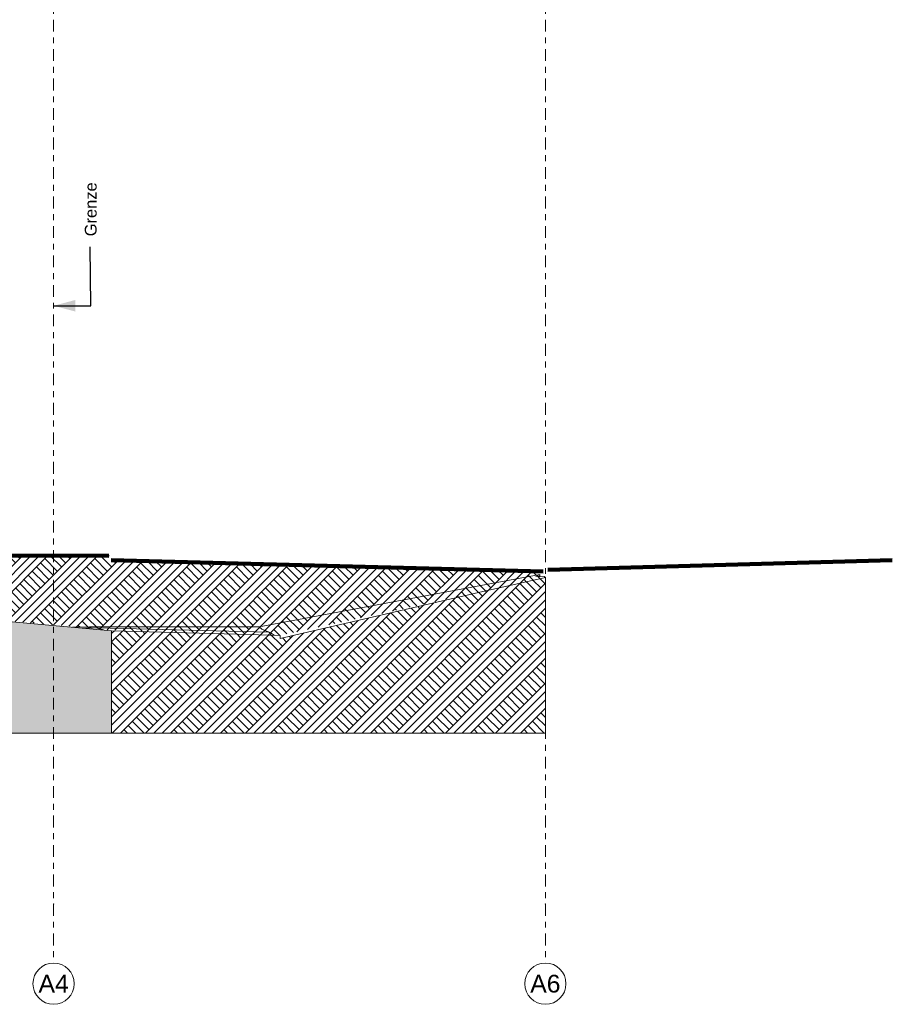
# Model space of a CAD drawing. Header units: metres. Extents: x -69 to 133, y -8 to 26.
# Tile 62 of 108: x -19 to -4, y -8 to 9. Entities that reach past the tile are written whole.
import ezdxf
from ezdxf.enums import TextEntityAlignment as Align

# ---------------------------------------------------------------- set-up
doc = ezdxf.new("R2010")
doc.units = ezdxf.units.M
doc.header["$MEASUREMENT"] = 0
doc.linetypes.add('Raster', pattern=[0.4, 0.2, -0.1, 0, -0.1])
for name, color, linetype in [('60 Gelände 2D Übersicht', 7, 'Continuous'), ('60 Gelände Hänle', 7, 'Continuous'), ('60 Grenzen', 7, 'Continuous'), ('90 Allgemein Beschriftung', 7, 'Continuous')]:
    doc.layers.add(name, color=color, linetype=linetype)
doc.styles.add('ERSTELLTER_STIL_1', font='arial.ttf')
doc.styles.add('ERSTELLTER_STIL_3', font='ARIALUNI.ttf')
doc.dimstyles.new('ERSTELLTER_STIL__3', dxfattribs={"dimtxt": 0.18, "dimasz": 0.3648, "dimexe": 0.18, "dimexo": 0.0625, "dimgap": 0, "dimtad": 0, "dimtih": 1, "dimtoh": 1, "dimdec": 4, "dimzin": 0, "dimdsep": 46, "dimcen": 0.09, "dimadec": 0, "dimazin": 0, "dimtfac": 1, "dimtdec": 4, "dimtmove": 0, "dimatfit": 3, "dimldrblk": 'ARROWHEAD_5', "dimfxl": 1, "dimtolj": 1, "dimtzin": 0, "dimarcsym": 0})
pattern_1 = [(45, (-33357.27905, 0), (-0.2121320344, 0.2121320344), []), (45, (-33357.34976, 0.0707), (-0.424264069, 0.424264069), []), (45, (-33357.4205, 0.1414), (-0.424264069, 0.424264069), []), (135, (-33357.49118, 0.21213), (0.07071067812, 0.07071067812), [0.3, -0.3])]

# ---------------------------------------------------------------- blocks, each defined once
blk = doc.blocks.new('Standard-Rastermarker[2]_2', base_point=(-18.6, 25))
at = {"layer": '60 Grenzen', "color": 7, "linetype": 'Raster', "lineweight": 13}
for p, q in [((-18.6, 24), (-18.6, -6)), ((-18.6, -6), (-18.6, -7))]:
    blk.add_line(p, q, dxfattribs=at)
at = {"layer": '60 Grenzen', "color": 7, "linetype": 'Continuous', "lineweight": 13, "flags": 128}
blk.add_lwpolyline([(-18.6, -7.7, 1), (-18.6, -7, 1)], format="xyb", close=True, dxfattribs=at)
at = {"layer": '60 Grenzen', "color": 7, "linetype": 'Raster', "lineweight": 13}
blk.add_point((-18.6, -6), dxfattribs=at)
blk.add_point((-18.6, -6), dxfattribs=at)
at = {"layer": '60 Grenzen', "color": 7, "lineweight": 13, "style": 'ERSTELLTER_STIL_1'}
for tag, p in [('AC_MarkerText_1_0', (-18.6, 25.5)), ('AC_MarkerText_1_1', (-18.6, -7.2))]:
    blk.add_attdef(tag, text='', height=0.3, rotation=360, dxfattribs=at).set_placement(p, align=Align.TOP_CENTER)
blk = doc.blocks.new('Standard-Rastermarker[3]_2', base_point=(-10.256, 25))
at = {"layer": '60 Grenzen', "color": 7, "linetype": 'Raster', "lineweight": 13}
for p, q in [((-10.256, 24), (-10.256, -6)), ((-10.256, -6), (-10.256, -7))]:
    blk.add_line(p, q, dxfattribs=at)
at = {"layer": '60 Grenzen', "color": 7, "linetype": 'Continuous', "lineweight": 13, "flags": 128}
blk.add_lwpolyline([(-10.256, -7.7, 1), (-10.256, -7, 1)], format="xyb", close=True, dxfattribs=at)
at = {"layer": '60 Grenzen', "color": 7, "linetype": 'Raster', "lineweight": 13}
blk.add_point((-10.256, -6), dxfattribs=at)
blk.add_point((-10.256, -6), dxfattribs=at)
at = {"layer": '60 Grenzen', "color": 7, "lineweight": 13, "style": 'ERSTELLTER_STIL_1'}
for tag, p in [('AC_MarkerText_1_0', (-10.256, 25.5)), ('AC_MarkerText_1_1', (-10.256, -7.2))]:
    blk.add_attdef(tag, text='', height=0.3, rotation=360, dxfattribs=at).set_placement(p, align=Align.TOP_CENTER)
blk = doc.blocks.new('ARROWHEAD_5')
at = {"linetype": 'Continuous', "lineweight": 0}
blk.add_hatch(color=0, dxfattribs=at).paths.add_polyline_path([(-1, 0.2679), (0, 0), (-1, -0.2679)])
at = {"color": 0, "linetype": 'Continuous', "lineweight": 0}
blk.add_line((0, 0), (-1, 0), dxfattribs=at)

msp = doc.modelspace()

# ---------------------------------------------------------------- hatches: boundary and pattern name
at = {"layer": '60 Gelände 2D Übersicht', "linetype": 'Continuous', "lineweight": 18, "true_color": 0xffa8a8}
h = msp.add_hatch(dxfattribs=at)
h.set_pattern_fill('Boden__gewachsen_0002', color=21, style=0, pattern_type=2)
h.set_pattern_definition(pattern_1)
h.paths.add_polyline_path([(-28.172, -0.05), (-17.662, -0.095), (-17.621, -0.168), (-10.339, -0.36), (-10.249, -0.469), (-14.758, -1.442), (-17.607, -1.354), (-26.681, -0.544), (-28.09, -0.498), (-28.09, -0.4), (-28.209, -0.386)])
at = {"layer": '60 Gelände Hänle', "linetype": 'Continuous', "lineweight": 18, "true_color": 0x9f9f9f}
h = msp.add_hatch(dxfattribs=at)
h.set_pattern_fill('Boden__gewachsen_0002', color=253, style=0, pattern_type=2)
h.set_pattern_definition(pattern_1)
h.paths.add_polyline_path([(-50.635, -1.708), (-50.635, -3.1), (-17.618, -3.1), (-17.618, -1.364), (-26.681, -0.544), (-28.59, -0.482), (-28.59, -0.491), (-34.6, -0.491), (-34.6, -0.4), (-35, -0.4), (-35, -0.491), (-35.98, -0.491), (-49.556, -1.879)])
h = msp.add_hatch(dxfattribs=at)
h.set_pattern_fill('Boden__gewachsen_0002', color=253, style=0, pattern_type=2)
h.set_pattern_definition(pattern_1)
h.paths.add_polyline_path([(-14.758, -3.1), (-10.256, -3.1), (-10.256, -0.463), (-11.393, -0.718), (-14.758, -1.495)])
h = msp.add_hatch(dxfattribs=at)
h.set_pattern_fill('Boden__gewachsen_0002', color=253, style=0, pattern_type=2)
h.set_pattern_definition(pattern_1)
h.paths.add_polyline_path([(-17.616, -3.1), (-14.758, -3.1), (-14.758, -1.442), (-15.493, -1.423), (-17.616, -1.364)])

# ---------------------------------------------------------------- linework, layer by layer
at = {"layer": '60 Gelände 2D Übersicht', "color": 7, "linetype": 'Continuous', "lineweight": 100}
for p, q in [((-28.172, -0.05), (-17.662, -0.095)), ((-10.212, -0.333), (-4.369, -0.166)), ((-17.621, -0.168), (-10.292, -0.362))]:
    msp.add_line(p, q, dxfattribs=at)
at = {"layer": '60 Gelände Hänle', "color": 8, "linetype": 'Continuous', "lineweight": 18}
for p, q in [((-10.348, -0.41), (-15.11, -1.3)), ((-10.418, -0.442), (-10.348, -0.41)), ((-10.356, -0.436), (-10.418, -0.442)), ((-10.371, -0.451), (-10.356, -0.436)), ((-10.277, -0.444), (-10.371, -0.451)), ((-10.348, -0.41), (-10.348, -0.449)), ((-10.256, -0.463), (-10.277, -0.444)), ((-17.994, -1.3), (-18.277, -1.304)), ((-17.865, -1.317), (-18.115, -1.319)), ((-17.986, -1.318), (-17.994, -1.3)), ((-17.994, -1.3), (-17.95, -1.318)), ((-15.11, -1.3), (-17.994, -1.3)), ((-17.865, -1.317), (-17.756, -1.351)), ((-14.956, -1.386), (-17.865, -1.317)), ((-15.067, -1.34), (-15.11, -1.3)), ((-17.756, -1.351), (-17.754, -1.351)), ((-17.618, -1.365), (-17.616, -1.364)), ((-14.956, -1.386), (-15.067, -1.34)), ((-15.067, -1.34), (-14.956, -1.384)), ((-14.956, -1.384), (-14.908, -1.406)), ((-14.908, -1.409), (-14.956, -1.386)), ((-14.908, -1.406), (-14.857, -1.439)), ((-14.859, -1.439), (-14.908, -1.409)), ((-17.618, -3.1), (-17.616, -3.1))]:
    msp.add_line(p, q, dxfattribs=at)
at = {"layer": '60 Gelände Hänle', "color": 7, "linetype": 'Continuous', "lineweight": 18}
for p, q in [((-10.256, -0.463), (-10.256, -3.1)), ((-17.618, -1.364), (-17.618, -3.1)), ((-17.616, -1.364), (-17.616, -3.1)), ((-14.758, -1.442), (-14.758, -1.495)), ((-17.618, -3.1), (-50.635, -3.1)), ((-14.758, -3.1), (-17.616, -3.1)), ((-10.256, -3.1), (-14.758, -3.1))]:
    msp.add_line(p, q, dxfattribs=at)
at = {"layer": '60 Gelände Hänle', "color": 7, "linetype": 'Continuous', "lineweight": 18, "flags": 128}
for points in [[(-50.635, -1.708), (-49.556, -1.879), (-34.129, -0.302), (-26.681, -0.544), (-17.618, -1.364)], [(-10.256, -0.463), (-11.393, -0.718), (-14.758, -1.495)], [(-17.616, -1.364), (-15.493, -1.423), (-14.758, -1.442)]]:
    msp.add_lwpolyline(points, dxfattribs=at)

# ---------------------------------------------------------------- block references
at = {"layer": '60 Grenzen', "color": 7, "linetype": 'Continuous', "lineweight": 18}
ref = msp.add_blockref('Standard-Rastermarker[2]_2', (-18.6, 25), dxfattribs=at)
ref.add_attrib('AC_MarkerText_1_1', 'A4', dxfattribs={"color": 7, "lineweight": 13, "height": 0.3, "rotation": 360, "style": 'ERSTELLTER_STIL_1'}).set_placement((-18.6, -7.2), align=Align.TOP_CENTER)
ref = msp.add_blockref('Standard-Rastermarker[3]_2', (-10.256, 25), dxfattribs=at)
ref.add_attrib('AC_MarkerText_1_1', 'A6', dxfattribs={"color": 7, "lineweight": 13, "height": 0.3, "rotation": 360, "style": 'ERSTELLTER_STIL_1'}).set_placement((-10.256, -7.2), align=Align.TOP_CENTER)

# ---------------------------------------------------------------- texts
at = {"layer": '90 Allgemein Beschriftung', "color": 7, "linetype": 'Continuous', "lineweight": 13, "insert": (-17.969, 5.248), "char_height": 0.2, "attachment_point": 4, "rotation": 90, "style": 'ERSTELLTER_STIL_3'}
msp.add_mtext('\\A1;{\\pql;\\fArial Unicode MS|b0|i0|c0|p0;\\W1.000000; \\fArial Unicode MS|b0|i0|c0|p0;\\W1.000000;Grenze}', dxfattribs=at)

# ---------------------------------------------------------------- leaders
at = {"layer": '90 Allgemein Beschriftung', "color": 7, "linetype": 'Continuous', "lineweight": 13, "annotation_type": 0, "has_hookline": 1, "hookline_direction": 0, "text_width": 0.984, "horizontal_direction": (0, 1, 0)}
msp.add_leader([(-18.598, 4.148), (-17.969, 4.148), (-17.979, 5.148)], dimstyle='ERSTELLTER_STIL__3', dxfattribs=at)

doc.saveas('drawing.dxf')
